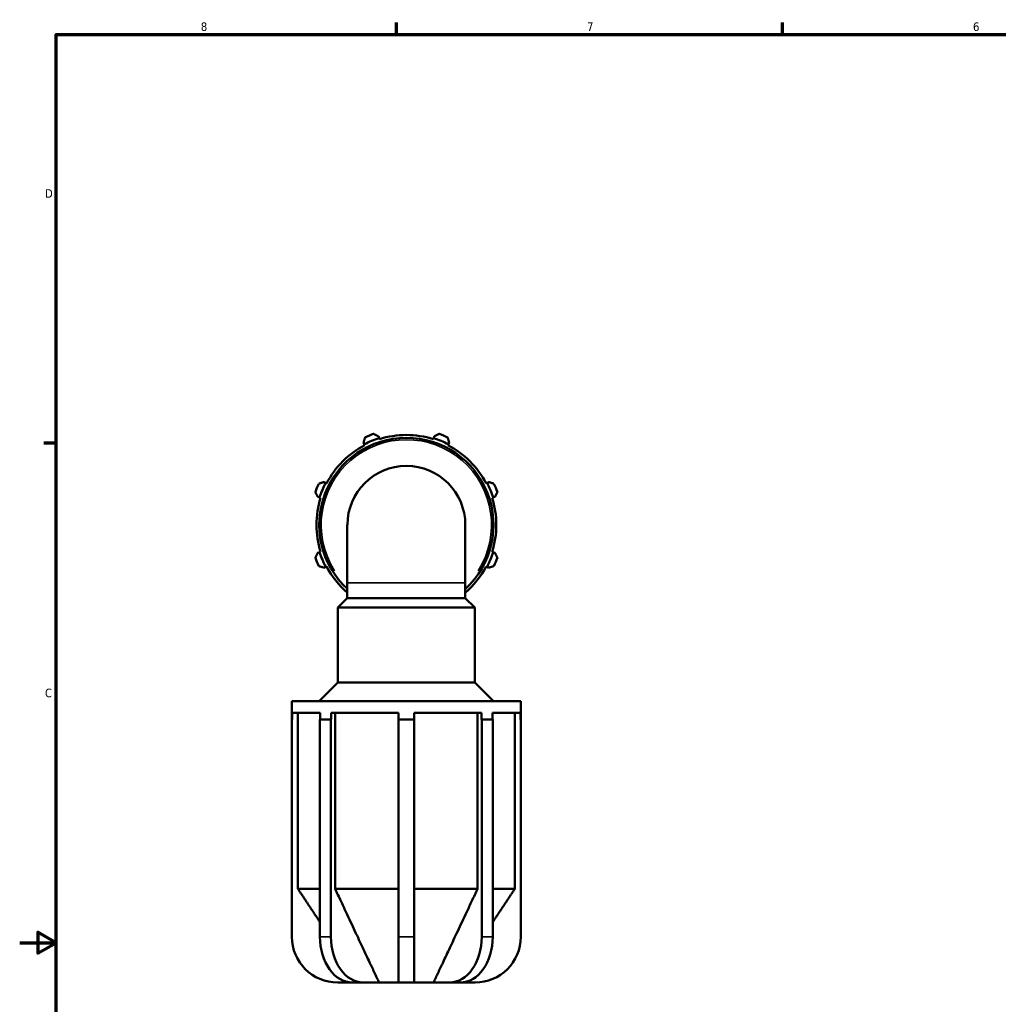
# Model space of a CAD drawing. Header units: inches. Extents: x 0.1 to 42.8, y 0.6 to 29.
# Tile 2 of 6: x 0.1 to 10.9, y 10.3 to 21.2. Entities that reach past the tile are written whole.
import ezdxf

# ---------------------------------------------------------------- set-up
doc = ezdxf.new("R2010")
doc.units = ezdxf.units.IN
doc.header["$MEASUREMENT"] = 0
for name, color, linetype, lineweight in [('Border (ANSI)', 7, 'Continuous', 70), ('Visible (ANSI)', 7, 'Continuous', 50), ('Visible Narrow (ANSI)', 7, 'Continuous', 35)]:
    doc.layers.add(name, color=color, linetype=linetype, lineweight=lineweight)
doc.styles.add('Note Text (ANSI)', font='tahoma.ttf')

# ---------------------------------------------------------------- blocks, each defined once
blk = doc.blocks.new('Borders Default Border')
at = {"layer": 'Border (ANSI)'}
for p, q in [((4.25, 21), (4.25, 21.134)), ((8.5, 21), (8.5, 21.134)), ((0.5, 16.5), (0.366, 16.5))]:
    blk.add_line(p, q, dxfattribs=at)
at = {"layer": 'Border (ANSI)', "flags": 128}
for points in [[(0.5, 1), (0.5, 21), (33.5, 21), (33.5, 1), (0.5, 1)], [(0.1, 11), (0.5, 11), (0.3, 11.115), (0.3, 10.885), (0.5, 11)]]:
    blk.add_lwpolyline(points, dxfattribs=at)
at = {"layer": 'Border (ANSI)', "color": 5, "true_color": 0x0000ff, "char_height": 0.0945, "attachment_point": 7, "style": 'Note Text (ANSI)'}
for s, insert in [('8', (2.094, 21.038)), ('7', (6.346, 21.04)), ('6', (10.595, 21.038)), ('D', (0.378, 19.203)), ('C', (0.378, 13.701))]:
    blk.add_mtext(s, dxfattribs=dict(at, insert=insert))

msp = doc.modelspace()

# ---------------------------------------------------------------- linework, layer by layer
at = {"layer": 'Visible (ANSI)'}
for p, q in [((3.885, 16.508), (3.895, 16.489)), ((3.895, 16.489), (3.899, 16.48)), ((4.056, 16.556), (4.049, 16.576)), ((4.059, 16.546), (4.056, 16.556)), ((4.658, 16.556), (4.655, 16.546)), ((4.664, 16.576), (4.658, 16.556)), ((4.814, 16.48), (4.819, 16.489)), ((4.819, 16.489), (4.829, 16.508)), ((3.469, 16.063), (3.45, 16.073)), ((3.478, 16.058), (3.469, 16.063)), ((5.245, 16.063), (5.235, 16.058)), ((5.264, 16.073), (5.245, 16.063)), ((3.382, 15.908), (3.402, 15.902)), ((3.402, 15.902), (3.412, 15.899)), ((5.301, 15.899), (5.312, 15.902)), ((5.312, 15.902), (5.332, 15.908)), ((3.707, 15.601), (3.707, 14.962)), ((5.006, 14.962), (5.006, 15.601)), ((3.402, 15.3), (3.382, 15.294)), ((3.412, 15.303), (3.402, 15.3)), ((5.312, 15.3), (5.301, 15.303)), ((5.332, 15.294), (5.312, 15.3)), ((3.45, 15.129), (3.469, 15.139)), ((3.469, 15.139), (3.478, 15.144)), ((5.235, 15.144), (5.245, 15.139)), ((5.245, 15.139), (5.264, 15.129)), ((3.707, 14.962), (3.707, 14.795)), ((5.006, 14.962), (5.006, 14.795)), ((3.707, 14.795), (3.604, 14.691)), ((5.006, 14.795), (3.707, 14.795)), ((5.006, 14.795), (5.11, 14.691)), ((5.11, 14.691), (3.604, 14.691)), ((3.604, 13.865), (3.604, 14.691)), ((5.11, 13.865), (5.11, 14.691)), ((3.604, 13.865), (3.397, 13.658)), ((5.11, 13.865), (3.604, 13.865)), ((5.11, 13.865), (5.316, 13.658)), ((5.617, 13.658), (3.097, 13.658)), ((3.097, 13.457), (3.097, 13.658)), ((5.617, 13.457), (5.617, 13.658)), ((3.1, 13.457), (3.097, 13.457)), ((3.097, 13.457), (3.097, 11.065)), ((3.1, 13.532), (3.1, 13.457)), ((3.408, 13.532), (3.1, 13.532)), ((3.163, 13.532), (3.163, 11.593)), ((3.466, 13.457), (3.406, 13.457)), ((3.406, 11.065), (3.406, 13.457)), ((3.408, 13.457), (3.408, 13.532)), ((3.526, 13.457), (3.466, 13.457)), ((3.528, 13.457), (3.526, 13.457)), ((3.526, 13.457), (3.526, 11.065)), ((3.528, 13.532), (3.528, 13.457)), ((4.272, 13.532), (3.528, 13.532)), ((3.573, 13.532), (3.573, 11.593)), ((4.272, 13.457), (4.272, 13.532)), ((4.357, 13.457), (4.272, 13.457)), ((4.272, 11.065), (4.272, 13.457)), ((4.442, 13.457), (4.357, 13.457)), ((4.442, 13.532), (4.442, 13.457)), ((5.186, 13.532), (4.442, 13.532)), ((4.442, 13.457), (4.442, 11.065)), ((5.141, 11.593), (5.141, 13.532)), ((5.186, 13.457), (5.186, 13.532)), ((5.188, 13.457), (5.186, 13.457)), ((5.248, 13.457), (5.188, 13.457)), ((5.188, 11.065), (5.188, 13.457)), ((5.308, 13.457), (5.248, 13.457)), ((5.306, 13.532), (5.306, 13.457)), ((5.614, 13.532), (5.306, 13.532)), ((5.308, 13.457), (5.308, 11.065)), ((5.551, 11.593), (5.551, 13.532)), ((5.614, 13.457), (5.614, 13.532)), ((5.617, 13.457), (5.614, 13.457)), ((5.617, 11.065), (5.617, 13.457)), ((3.406, 11.593), (3.163, 11.593)), ((4.272, 11.593), (3.573, 11.593)), ((5.141, 11.593), (4.442, 11.593)), ((5.551, 11.593), (5.308, 11.593)), ((4.272, 11.065), (4.272, 10.561)), ((4.442, 10.561), (4.442, 11.065)), ((3.601, 10.561), (3.762, 10.561)), ((3.883, 10.561), (3.762, 10.561)), ((3.883, 10.561), (4.057, 10.561)), ((4.272, 10.561), (4.057, 10.561)), ((4.442, 10.561), (4.272, 10.561)), ((4.656, 10.561), (4.442, 10.561)), ((4.656, 10.561), (4.831, 10.561)), ((4.952, 10.561), (4.831, 10.561)), ((4.952, 10.561), (5.113, 10.561))]:
    msp.add_line(p, q, dxfattribs=at)
for centre, radius, start, end in [((4.357, 15.601), 1.065, 109.792, 115.208), ((4.357, 15.601), 0.99, 72.5, 107.5), ((4.357, 15.601), 1.065, 64.792, 70.208), ((4.357, 15.601), 0.959, 312.654, 227.346), ((4.357, 15.601), 1.001, 107.5, 117.5), ((4.357, 15.601), 1.001, 62.5, 72.5), ((4.357, 15.601), 0.99, 117.5, 152.5), ((4.357, 15.601), 0.99, 27.5, 62.5), ((4.357, 15.601), 0.649, 0, 180), ((4.357, 15.601), 1.065, 154.792, 160.208), ((4.357, 15.601), 1.001, 152.5, 162.5), ((4.357, 15.601), 1.001, 17.5, 27.5), ((4.357, 15.601), 1.065, 19.792, 25.208), ((4.357, 15.601), 0.99, 162.5, 197.5), ((4.357, 15.601), 0.99, 342.5, 17.5), ((4.357, 15.601), 1.001, 197.5, 207.5), ((4.357, 15.601), 1.001, 332.5, 342.5), ((4.357, 15.601), 1.065, 199.792, 205.208), ((4.357, 15.601), 1.065, 334.792, 340.208), ((4.357, 15.601), 0.99, 207.5, 229.0263), ((4.357, 15.601), 0.99, 310.9737, 332.5), ((3.601, 11.065), 0.504, 180, 270), ((5.113, 11.065), 0.504, 270, 0)]:
    msp.add_arc(centre, radius, start, end, dxfattribs=at)
for centre, start_param, end_param in [((3.762, 11.065), 4.712389, 6.283185), ((3.883, 11.065), 4.712389, 6.283185), ((4.831, 11.065), 0, 1.570796), ((4.952, 11.065), 0, 1.570796)]:
    msp.add_ellipse(centre, major_axis=(0, -0.504), ratio=0.707107, start_param=start_param, end_param=end_param, dxfattribs=at)
for points, weights in [([(4.049, 16.576), (4.023, 16.589), (3.996, 16.603)], [1.00581043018, 1.01110079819, 1.01558926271]), ([(4.717, 16.603), (4.69, 16.589), (4.664, 16.576)], [1.01558926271, 1.01110079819, 1.00581043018]), ([(3.903, 16.565), (3.894, 16.536), (3.885, 16.508)], [1.01558926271, 1.01110079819, 1.00581043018]), ([(4.829, 16.508), (4.82, 16.536), (4.81, 16.565)], [1.00581043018, 1.01110079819, 1.01558926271]), ([(3.45, 16.073), (3.422, 16.064), (3.393, 16.055)], [1.00581043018, 1.01110079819, 1.01558926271]), ([(5.32, 16.055), (5.291, 16.064), (5.264, 16.073)], [1.01558926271, 1.01110079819, 1.00581043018]), ([(3.355, 15.962), (3.369, 15.934), (3.382, 15.908)], [1.01558926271, 1.01110079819, 1.00581043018]), ([(5.332, 15.908), (5.345, 15.934), (5.359, 15.962)], [1.00581043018, 1.01110079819, 1.01558926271]), ([(3.382, 15.294), (3.369, 15.267), (3.355, 15.24)], [1.00581043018, 1.01110079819, 1.01558926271]), ([(5.359, 15.24), (5.345, 15.267), (5.332, 15.294)], [1.01558926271, 1.01110079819, 1.00581043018]), ([(3.393, 15.147), (3.422, 15.138), (3.45, 15.129)], [1.01558926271, 1.01110079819, 1.00581043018]), ([(5.264, 15.129), (5.291, 15.138), (5.32, 15.147)], [1.00581043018, 1.01110079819, 1.01558926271]), ([(3.163, 11.593), (3.298, 11.389), (3.406, 11.227)], [1, 1.0241092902, 1.03545316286]), ([(3.573, 11.593), (3.911, 10.87), (4.057, 10.561)], [1, 1.09106758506, 1]), ([(4.656, 10.561), (4.802, 10.87), (5.141, 11.593)], [1, 1.09106758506, 1]), ([(5.308, 11.227), (5.416, 11.389), (5.551, 11.593)], [1.03545316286, 1.0241092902, 1])]:
    msp.add_rational_spline(points, weights, degree=2, dxfattribs=at)
at = {"layer": 'Visible Narrow (ANSI)'}
for p, q in [((3.715, 14.962), (4.998, 14.962)), ((3.52, 11.065), (3.412, 11.065)), ((4.434, 11.065), (4.28, 11.065)), ((5.302, 11.065), (5.194, 11.065))]:
    msp.add_line(p, q, dxfattribs=at)
msp.add_arc((4.357, 15.601), 0.938, 327.4603, 212.5397, dxfattribs=at)

# ---------------------------------------------------------------- block references
msp.add_blockref('Borders Default Border', (0, 0))

doc.saveas('drawing.dxf')
